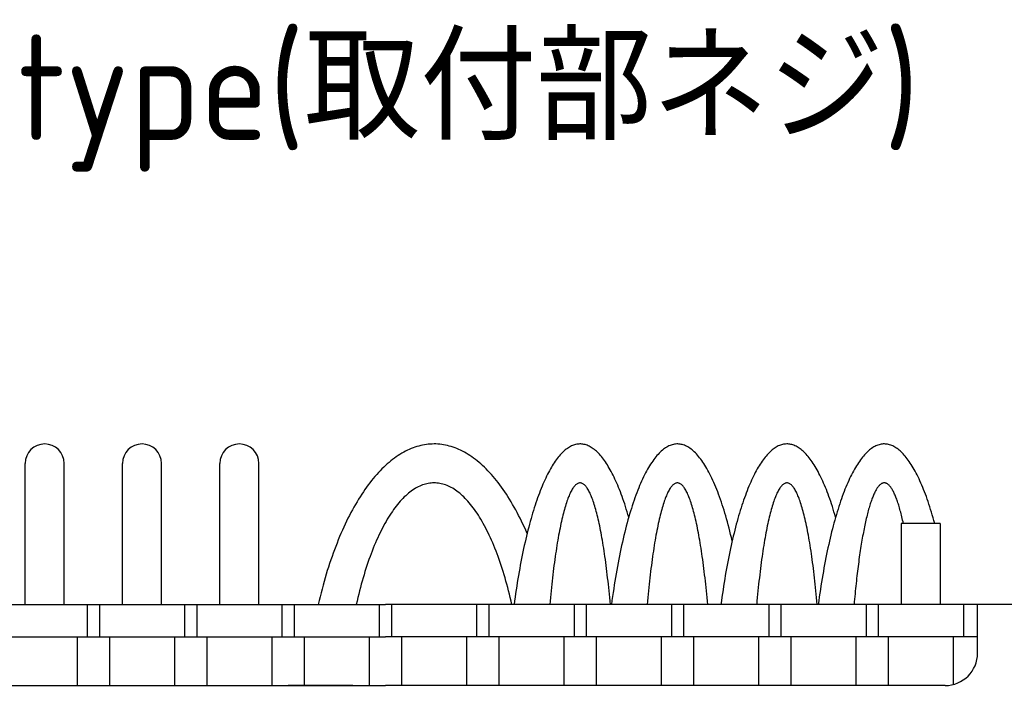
# Model space of a CAD drawing. Extents: x -73 to 309, y 149 to 285.
# Tile 4 of 11: x -29 to 32, y 244 to 285. Entities that reach past the tile are written whole.
import ezdxf

# ---------------------------------------------------------------- set-up
doc = ezdxf.new("R2010")
doc.units = 0
doc.header["$LTSCALE"] = 0.2
doc.layers.get('0').update_dxf_attribs({"linetype": 'CONTINUOUS'})
doc.layers.get('DEFPOINTS').update_dxf_attribs({"linetype": 'CONTINUOUS'})
doc.layers.add('18-0-CON', color=3, linetype='CONTINUOUS')
doc.styles.add('DIMENSION', font='isocp.shx', dxfattribs={"bigfont": 'bigfont.shx'})
doc.styles.get("Standard").update_dxf_attribs({"font": 'isocp.shx', "bigfont": 'bigfont.shx'})
doc.dimstyles.get("Standard").update_dxf_attribs({"dimtxt": 0.18, "dimasz": 0.18, "dimexe": 0.18, "dimexo": 0.0625, "dimgap": 0.09, "dimtad": 0, "dimtih": 1, "dimtoh": 1, "dimzin": 0, "dimcen": 0.09, "dimazin": 3, "dimtfac": 1, "dimtofl": 0, "dimtmove": 0, "dimatfit": 3})

# ---------------------------------------------------------------- blocks, each defined once
blk = doc.blocks.new('*U94')
at = {"color": 0}
blk.add_text('Ａ type(取付部ネジ)', height=6.5, dxfattribs=at).set_placement((-40.177, 278.06))
blk = doc.blocks.new('_OPEN30')
at = {"color": 0, "linetype": 'BYBLOCK'}
for p, q in [((-1, 0.268), (0, 0)), ((0, 0), (-1, -0.268)), ((0, 0), (-1, 0))]:
    blk.add_line(p, q, dxfattribs=at)
blk = doc.blocks.new('*U49')
at = {"color": 0, "style": 'DIMENSION'}
blk.add_text('113', height=4.5, dxfattribs=at).set_placement((-10.527, 195.5))
blk = doc.blocks.new('*D48')
at = {"color": 0}
for p, q in [((-63.109, 243.903), (-63.109, 193)), ((49.891, 235.903), (49.891, 193)), ((-60.109, 195), (46.891, 195))]:
    blk.add_line(p, q, dxfattribs=at)
at = {"layer": 'DEFPOINTS', "color": 0}
for p in [(-63.109, 244.403), (49.891, 236.403), (49.891, 195)]:
    blk.add_point(p, dxfattribs=at)
at = {"color": 0, "xscale": 3, "yscale": 3, "zscale": 3, "rotation": 180}
blk.add_blockref('_OPEN30', (-63.109, 195), dxfattribs=at)
at = {"color": 0, "xscale": 3, "yscale": 3, "zscale": 3}
blk.add_blockref('_OPEN30', (49.891, 195), dxfattribs=at)
at = {"layer": '18-0-CON'}
blk.add_blockref('*U49', (0, 0), dxfattribs=at)

msp = doc.modelspace()

# ---------------------------------------------------------------- linework, layer by layer
for p, q in [((-28.809, 249.403), (-28.809, 258.103)), ((-26.409, 249.403), (-26.409, 258.103)), ((-22.809, 249.403), (-22.809, 258.103)), ((-20.409, 249.403), (-20.409, 258.103)), ((-16.809, 249.403), (-16.809, 258.103)), ((-14.409, 249.403), (-14.409, 258.103)), ((27.591, 254.403), (25.191, 254.403)), ((25.191, 254.403), (25.191, 249.403)), ((27.591, 254.403), (27.591, 249.403)), ((-54.609, 249.403), (-6.609, 249.403)), ((-24.984, 249.403), (-24.984, 247.403)), ((-24.234, 249.403), (-24.234, 247.403)), ((-18.984, 249.403), (-18.984, 247.403)), ((-18.234, 249.403), (-18.234, 247.403)), ((-12.984, 249.403), (-12.984, 247.403)), ((-12.234, 249.403), (-12.234, 247.403)), ((-6.984, 249.403), (-6.984, 247.403)), ((41.391, 249.403), (-6.609, 249.403)), ((-6.234, 249.403), (-6.234, 247.403)), ((-0.984, 249.403), (-0.984, 247.403)), ((-0.234, 249.403), (-0.234, 247.403)), ((5.016, 249.403), (5.016, 247.403)), ((5.766, 249.403), (5.766, 247.403)), ((11.016, 249.403), (11.016, 247.403)), ((11.766, 249.403), (11.766, 247.403)), ((17.016, 249.403), (17.016, 247.403)), ((17.766, 249.403), (17.766, 247.403)), ((23.016, 249.403), (23.016, 247.403)), ((23.766, 249.403), (23.766, 247.403)), ((29.016, 249.403), (29.016, 247.403)), ((29.891, 246.403), (29.891, 249.403)), ((-43.109, 247.403), (-6.609, 247.403)), ((-25.609, 247.403), (-25.609, 244.403)), ((-23.609, 247.403), (-23.609, 244.403)), ((-19.609, 247.403), (-19.609, 244.403)), ((-17.609, 247.403), (-17.609, 244.403)), ((-13.609, 247.403), (-13.609, 244.403)), ((-11.609, 247.403), (-11.609, 244.403)), ((-7.609, 247.403), (-7.609, 244.403)), ((29.891, 247.403), (-6.609, 247.403)), ((-5.609, 247.403), (-5.609, 244.403)), ((-1.609, 247.403), (-1.609, 244.403)), ((0.391, 247.403), (0.391, 244.403)), ((4.391, 247.403), (4.391, 244.403)), ((6.391, 247.403), (6.391, 244.403)), ((10.391, 247.403), (10.391, 244.403)), ((12.391, 247.403), (12.391, 244.403)), ((16.391, 247.403), (16.391, 244.403)), ((18.391, 247.403), (18.391, 244.403)), ((22.391, 247.403), (22.391, 244.403)), ((24.391, 247.403), (24.391, 244.403)), ((28.391, 247.403), (28.391, 244.466)), ((-41.109, 244.403), (-6.609, 244.403)), ((-8.609, 244.403), (-12.609, 244.403)), ((27.891, 244.403), (-6.609, 244.403))]:
    msp.add_line(p, q)
for points in [[(2.126, 253.79, 0), (2.042, 253.982, 0), (1.957, 254.171, 0), (1.87, 254.358, 0), (1.782, 254.541, 0), (1.694, 254.722, 0), (1.604, 254.9, 0), (1.513, 255.074, 0), (1.421, 255.246, 0), (1.327, 255.414, 0), (1.233, 255.579, 0), (1.138, 255.741, 0), (1.042, 255.9, 0), (0.945, 256.055, 0), (0.847, 256.207, 0), (0.747, 256.356, 0), (0.647, 256.501, 0), (0.546, 256.643, 0), (0.445, 256.782, 0), (0.342, 256.917, 0), (0.239, 257.049, 0), (0.134, 257.177, 0), (0.029, 257.302, 0), (-0.077, 257.423, 0), (-0.183, 257.54, 0), (-0.291, 257.654, 0), (-0.399, 257.764, 0), (-0.507, 257.871, 0), (-0.617, 257.974, 0), (-0.727, 258.073, 0), (-0.837, 258.168, 0), (-0.948, 258.26, 0), (-1.06, 258.348, 0), (-1.172, 258.432, 0), (-1.285, 258.513, 0), (-1.398, 258.589, 0), (-1.512, 258.662, 0), (-1.626, 258.731, 0), (-1.741, 258.796, 0), (-1.856, 258.857, 0), (-1.971, 258.914, 0), (-2.087, 258.968, 0), (-2.203, 259.017, 0), (-2.319, 259.063, 0), (-2.436, 259.104, 0), (-2.553, 259.142, 0), (-2.67, 259.176, 0), (-2.787, 259.205, 0), (-2.904, 259.231, 0), (-3.022, 259.253, 0), (-3.139, 259.271, 0), (-3.257, 259.285, 0), (-3.375, 259.295, 0), (-3.493, 259.301, 0), (-3.611, 259.303, 0), (-3.729, 259.3, 0), (-3.847, 259.294, 0), (-3.965, 259.284, 0), (-4.083, 259.27, 0), (-4.2, 259.252, 0), (-4.318, 259.23, 0), (-4.435, 259.205, 0), (-4.552, 259.175, 0), (-4.67, 259.141, 0), (-4.786, 259.103, 0), (-4.903, 259.061, 0), (-5.019, 259.016, 0), (-5.135, 258.966, 0), (-5.251, 258.913, 0), (-5.366, 258.855, 0), (-5.481, 258.794, 0), (-5.596, 258.729, 0), (-5.71, 258.66, 0), (-5.824, 258.587, 0), (-5.937, 258.51, 0), (-6.05, 258.43, 0), (-6.162, 258.345, 0), (-6.274, 258.257, 0), (-6.385, 258.165, 0), (-6.495, 258.07, 0), (-6.605, 257.971, 0), (-6.715, 257.868, 0), (-6.823, 257.761, 0), (-6.931, 257.65, 0), (-7.039, 257.537, 0), (-7.145, 257.419, 0), (-7.251, 257.298, 0), (-7.356, 257.173, 0), (-7.46, 257.045, 0), (-7.564, 256.913, 0), (-7.666, 256.778, 0), (-7.768, 256.639, 0), (-7.869, 256.497, 0), (-7.969, 256.351, 0), (-8.068, 256.202, 0), (-8.166, 256.05, 0), (-8.263, 255.895, 0), (-8.359, 255.736, 0), (-8.455, 255.574, 0), (-8.549, 255.409, 0), (-8.642, 255.24, 0), (-8.734, 255.069, 0), (-8.825, 254.894, 0), (-8.915, 254.716, 0), (-9.004, 254.536, 0), (-9.091, 254.352, 0), (-9.178, 254.165, 0), (-9.263, 253.976, 0), (-9.347, 253.784, 0), (-9.43, 253.588, 0), (-9.512, 253.391, 0), (-9.592, 253.19, 0), (-9.671, 252.986, 0), (-9.749, 252.78, 0), (-9.826, 252.572, 0), (-9.901, 252.361, 0), (-9.975, 252.147, 0), (-10.048, 251.931, 0), (-10.119, 251.712, 0), (-10.189, 251.491, 0), (-10.257, 251.268, 0), (-10.324, 251.042, 0), (-10.39, 250.814, 0), (-10.454, 250.584, 0), (-10.517, 250.352, 0), (-10.579, 250.118, 0), (-10.638, 249.881, 0), (-10.697, 249.643, 0), (-10.754, 249.403, 0)], [(8.391, 254.787, 0), (8.342, 254.956, 0), (8.292, 255.122, 0), (8.241, 255.286, 0), (8.19, 255.446, 0), (8.139, 255.604, 0), (8.087, 255.759, 0), (8.034, 255.91, 0), (7.981, 256.059, 0), (7.928, 256.205, 0), (7.874, 256.348, 0), (7.819, 256.487, 0), (7.764, 256.624, 0), (7.709, 256.757, 0), (7.653, 256.887, 0), (7.597, 257.014, 0), (7.54, 257.138, 0), (7.483, 257.258, 0), (7.425, 257.376, 0), (7.367, 257.49, 0), (7.309, 257.6, 0), (7.25, 257.708, 0), (7.191, 257.812, 0), (7.132, 257.912, 0), (7.072, 258.01, 0), (7.012, 258.104, 0), (6.951, 258.194, 0), (6.891, 258.281, 0), (6.83, 258.364, 0), (6.769, 258.445, 0), (6.707, 258.521, 0), (6.645, 258.594, 0), (6.583, 258.664, 0), (6.521, 258.73, 0), (6.458, 258.792, 0), (6.396, 258.851, 0), (6.333, 258.906, 0), (6.27, 258.958, 0), (6.207, 259.006, 0), (6.143, 259.051, 0), (6.08, 259.092, 0), (6.016, 259.129, 0), (5.952, 259.163, 0), (5.888, 259.193, 0), (5.824, 259.219, 0), (5.76, 259.242, 0), (5.696, 259.261, 0), (5.632, 259.277, 0), (5.568, 259.289, 0), (5.503, 259.297, 0), (5.439, 259.302, 0), (5.375, 259.302, 0), (5.31, 259.3, 0), (5.246, 259.293, 0), (5.182, 259.283, 0), (5.117, 259.269, 0), (5.053, 259.252, 0), (4.989, 259.231, 0), (4.925, 259.206, 0), (4.861, 259.178, 0), (4.797, 259.146, 0), (4.734, 259.111, 0), (4.67, 259.072, 0), (4.606, 259.029, 0), (4.543, 258.982, 0), (4.48, 258.932, 0), (4.417, 258.879, 0), (4.354, 258.822, 0), (4.292, 258.761, 0), (4.229, 258.697, 0), (4.167, 258.629, 0), (4.105, 258.558, 0), (4.044, 258.483, 0), (3.982, 258.404, 0), (3.921, 258.323, 0), (3.86, 258.237, 0), (3.8, 258.149, 0), (3.739, 258.057, 0), (3.679, 257.961, 0), (3.62, 257.862, 0), (3.561, 257.76, 0), (3.502, 257.654, 0), (3.443, 257.545, 0), (3.385, 257.433, 0), (3.327, 257.317, 0), (3.27, 257.198, 0), (3.213, 257.076, 0), (3.156, 256.95, 0), (3.1, 256.822, 0), (3.045, 256.69, 0), (2.989, 256.555, 0), (2.935, 256.417, 0), (2.88, 256.276, 0), (2.827, 256.132, 0), (2.773, 255.984, 0), (2.721, 255.834, 0), (2.668, 255.681, 0), (2.617, 255.525, 0), (2.565, 255.366, 0), (2.515, 255.203, 0), (2.465, 255.039, 0), (2.415, 254.871, 0), (2.366, 254.7, 0), (2.318, 254.527, 0), (2.27, 254.351, 0), (2.223, 254.172, 0), (2.176, 253.991, 0), (2.13, 253.807, 0), (2.085, 253.62, 0), (2.04, 253.431, 0), (1.996, 253.239, 0), (1.953, 253.045, 0), (1.91, 252.849, 0), (1.868, 252.65, 0), (1.827, 252.448, 0), (1.786, 252.244, 0), (1.746, 252.038, 0), (1.707, 251.83, 0), (1.669, 251.62, 0), (1.631, 251.407, 0), (1.594, 251.192, 0), (1.557, 250.975, 0), (1.522, 250.757, 0), (1.487, 250.536, 0), (1.453, 250.313, 0), (1.419, 250.088, 0), (1.387, 249.861, 0), (1.355, 249.633, 0), (1.324, 249.403, 0)], [(14.766, 253.324, 0), (14.719, 253.527, 0), (14.671, 253.727, 0), (14.622, 253.923, 0), (14.573, 254.117, 0), (14.523, 254.308, 0), (14.473, 254.496, 0), (14.421, 254.68, 0), (14.369, 254.862, 0), (14.317, 255.04, 0), (14.263, 255.215, 0), (14.209, 255.387, 0), (14.155, 255.556, 0), (14.1, 255.721, 0), (14.044, 255.883, 0), (13.988, 256.042, 0), (13.931, 256.197, 0), (13.873, 256.349, 0), (13.816, 256.497, 0), (13.757, 256.642, 0), (13.698, 256.783, 0), (13.639, 256.92, 0), (13.579, 257.054, 0), (13.518, 257.185, 0), (13.457, 257.312, 0), (13.396, 257.434, 0), (13.334, 257.554, 0), (13.272, 257.669, 0), (13.209, 257.781, 0), (13.146, 257.889, 0), (13.082, 257.993, 0), (13.018, 258.093, 0), (12.954, 258.19, 0), (12.89, 258.282, 0), (12.825, 258.371, 0), (12.76, 258.456, 0), (12.694, 258.536, 0), (12.629, 258.613, 0), (12.563, 258.686, 0), (12.496, 258.755, 0), (12.43, 258.819, 0), (12.363, 258.88, 0), (12.296, 258.937, 0), (12.229, 258.99, 0), (12.162, 259.038, 0), (12.094, 259.083, 0), (12.027, 259.123, 0), (11.959, 259.16, 0), (11.891, 259.192, 0), (11.823, 259.22, 0), (11.755, 259.244, 0), (11.686, 259.264, 0), (11.618, 259.28, 0), (11.55, 259.291, 0), (11.482, 259.299, 0), (11.413, 259.302, 0), (11.345, 259.302, 0), (11.276, 259.297, 0), (11.208, 259.288, 0), (11.14, 259.275, 0), (11.071, 259.257, 0), (11.003, 259.236, 0), (10.935, 259.211, 0), (10.867, 259.181, 0), (10.799, 259.147, 0), (10.732, 259.11, 0), (10.664, 259.068, 0), (10.597, 259.022, 0), (10.529, 258.972, 0), (10.462, 258.918, 0), (10.395, 258.859, 0), (10.329, 258.797, 0), (10.262, 258.731, 0), (10.196, 258.661, 0), (10.13, 258.587, 0), (10.064, 258.509, 0), (9.999, 258.426, 0), (9.934, 258.34, 0), (9.869, 258.25, 0), (9.805, 258.157, 0), (9.741, 258.059, 0), (9.677, 257.957, 0), (9.614, 257.852, 0), (9.551, 257.742, 0), (9.488, 257.629, 0), (9.426, 257.513, 0), (9.365, 257.392, 0), (9.303, 257.268, 0), (9.242, 257.14, 0), (9.182, 257.008, 0), (9.122, 256.873, 0), (9.063, 256.734, 0), (9.004, 256.592, 0), (8.946, 256.446, 0), (8.888, 256.296, 0), (8.831, 256.143, 0), (8.774, 255.987, 0), (8.718, 255.827, 0), (8.663, 255.664, 0), (8.608, 255.497, 0), (8.553, 255.328, 0), (8.5, 255.154, 0), (8.447, 254.978, 0), (8.394, 254.799, 0), (8.342, 254.616, 0), (8.291, 254.43, 0), (8.241, 254.242, 0), (8.191, 254.05, 0), (8.142, 253.855, 0), (8.094, 253.657, 0), (8.046, 253.457, 0), (7.999, 253.253, 0), (7.953, 253.047, 0), (7.908, 252.838, 0), (7.863, 252.626, 0), (7.82, 252.411, 0), (7.776, 252.194, 0), (7.734, 251.975, 0), (7.693, 251.753, 0), (7.652, 251.528, 0), (7.612, 251.301, 0), (7.573, 251.071, 0), (7.535, 250.84, 0), (7.498, 250.605, 0), (7.461, 250.369, 0), (7.426, 250.131, 0), (7.391, 249.89, 0), (7.357, 249.647, 0), (7.324, 249.403, 0)], [(21.141, 254.787, 0), (21.092, 254.956, 0), (21.042, 255.122, 0), (20.992, 255.286, 0), (20.941, 255.446, 0), (20.889, 255.604, 0), (20.837, 255.759, 0), (20.785, 255.91, 0), (20.732, 256.059, 0), (20.678, 256.205, 0), (20.624, 256.348, 0), (20.57, 256.487, 0), (20.515, 256.624, 0), (20.459, 256.757, 0), (20.403, 256.887, 0), (20.347, 257.014, 0), (20.29, 257.138, 0), (20.233, 257.258, 0), (20.175, 257.376, 0), (20.117, 257.49, 0), (20.059, 257.6, 0), (20, 257.708, 0), (19.941, 257.812, 0), (19.882, 257.912, 0), (19.822, 258.01, 0), (19.762, 258.104, 0), (19.702, 258.194, 0), (19.641, 258.281, 0), (19.58, 258.364, 0), (19.519, 258.445, 0), (19.457, 258.521, 0), (19.395, 258.594, 0), (19.333, 258.664, 0), (19.271, 258.73, 0), (19.209, 258.792, 0), (19.146, 258.851, 0), (19.083, 258.906, 0), (19.02, 258.958, 0), (18.957, 259.006, 0), (18.893, 259.051, 0), (18.83, 259.092, 0), (18.766, 259.129, 0), (18.702, 259.163, 0), (18.638, 259.193, 0), (18.574, 259.219, 0), (18.51, 259.242, 0), (18.446, 259.261, 0), (18.382, 259.277, 0), (18.318, 259.289, 0), (18.253, 259.297, 0), (18.189, 259.302, 0), (18.125, 259.302, 0), (18.06, 259.3, 0), (17.996, 259.293, 0), (17.932, 259.283, 0), (17.868, 259.269, 0), (17.803, 259.252, 0), (17.739, 259.231, 0), (17.675, 259.206, 0), (17.611, 259.178, 0), (17.547, 259.146, 0), (17.484, 259.111, 0), (17.42, 259.072, 0), (17.357, 259.029, 0), (17.293, 258.982, 0), (17.23, 258.932, 0), (17.167, 258.879, 0), (17.104, 258.822, 0), (17.042, 258.761, 0), (16.98, 258.697, 0), (16.917, 258.629, 0), (16.855, 258.558, 0), (16.794, 258.483, 0), (16.732, 258.404, 0), (16.671, 258.323, 0), (16.61, 258.237, 0), (16.55, 258.149, 0), (16.489, 258.057, 0), (16.43, 257.961, 0), (16.37, 257.862, 0), (16.311, 257.76, 0), (16.252, 257.654, 0), (16.193, 257.545, 0), (16.135, 257.433, 0), (16.077, 257.317, 0), (16.02, 257.198, 0), (15.963, 257.076, 0), (15.907, 256.95, 0), (15.851, 256.822, 0), (15.795, 256.69, 0), (15.74, 256.555, 0), (15.685, 256.417, 0), (15.631, 256.276, 0), (15.577, 256.132, 0), (15.524, 255.984, 0), (15.471, 255.834, 0), (15.418, 255.681, 0), (15.367, 255.525, 0), (15.316, 255.366, 0), (15.265, 255.203, 0), (15.215, 255.039, 0), (15.165, 254.871, 0), (15.116, 254.7, 0), (15.068, 254.527, 0), (15.02, 254.351, 0), (14.973, 254.172, 0), (14.927, 253.991, 0), (14.88, 253.807, 0), (14.835, 253.62, 0), (14.791, 253.431, 0), (14.746, 253.239, 0), (14.703, 253.045, 0), (14.661, 252.849, 0), (14.618, 252.65, 0), (14.577, 252.448, 0), (14.537, 252.244, 0), (14.496, 252.038, 0), (14.457, 251.83, 0), (14.419, 251.62, 0), (14.381, 251.407, 0), (14.344, 251.192, 0), (14.307, 250.975, 0), (14.272, 250.757, 0), (14.237, 250.536, 0), (14.203, 250.313, 0), (14.169, 250.088, 0), (14.137, 249.861, 0), (14.105, 249.633, 0), (14.074, 249.403, 0)], [(27.248, 254.403, 0), (27.199, 254.581, 0), (27.15, 254.756, 0), (27.1, 254.929, 0), (27.049, 255.098, 0), (26.998, 255.265, 0), (26.946, 255.429, 0), (26.894, 255.589, 0), (26.841, 255.747, 0), (26.788, 255.902, 0), (26.734, 256.053, 0), (26.679, 256.201, 0), (26.624, 256.347, 0), (26.569, 256.489, 0), (26.513, 256.627, 0), (26.457, 256.763, 0), (26.4, 256.895, 0), (26.342, 257.024, 0), (26.285, 257.15, 0), (26.226, 257.272, 0), (26.168, 257.391, 0), (26.109, 257.506, 0), (26.049, 257.619, 0), (25.99, 257.727, 0), (25.929, 257.832, 0), (25.869, 257.934, 0), (25.808, 258.032, 0), (25.747, 258.127, 0), (25.685, 258.218, 0), (25.623, 258.305, 0), (25.561, 258.389, 0), (25.499, 258.47, 0), (25.436, 258.546, 0), (25.373, 258.619, 0), (25.31, 258.689, 0), (25.247, 258.755, 0), (25.183, 258.817, 0), (25.119, 258.875, 0), (25.055, 258.93, 0), (24.991, 258.981, 0), (24.926, 259.028, 0), (24.862, 259.072, 0), (24.797, 259.111, 0), (24.732, 259.147, 0), (24.667, 259.18, 0), (24.602, 259.208, 0), (24.537, 259.233, 0), (24.472, 259.254, 0), (24.407, 259.271, 0), (24.341, 259.285, 0), (24.276, 259.294, 0), (24.21, 259.3, 0), (24.145, 259.303, 0), (24.08, 259.301, 0), (24.014, 259.295, 0), (23.949, 259.286, 0), (23.883, 259.273, 0), (23.818, 259.256, 0), (23.753, 259.236, 0), (23.688, 259.212, 0), (23.623, 259.183, 0), (23.558, 259.152, 0), (23.493, 259.116, 0), (23.428, 259.077, 0), (23.363, 259.033, 0), (23.299, 258.987, 0), (23.235, 258.936, 0), (23.171, 258.882, 0), (23.107, 258.824, 0), (23.043, 258.762, 0), (22.98, 258.697, 0), (22.916, 258.628, 0), (22.854, 258.555, 0), (22.791, 258.479, 0), (22.728, 258.399, 0), (22.666, 258.316, 0), (22.604, 258.229, 0), (22.543, 258.138, 0), (22.481, 258.044, 0), (22.421, 257.946, 0), (22.36, 257.845, 0), (22.3, 257.74, 0), (22.24, 257.632, 0), (22.18, 257.52, 0), (22.121, 257.405, 0), (22.063, 257.287, 0), (22.005, 257.165, 0), (21.947, 257.04, 0), (21.889, 256.911, 0), (21.832, 256.779, 0), (21.776, 256.644, 0), (21.72, 256.506, 0), (21.664, 256.364, 0), (21.609, 256.219, 0), (21.555, 256.071, 0), (21.501, 255.92, 0), (21.447, 255.766, 0), (21.394, 255.609, 0), (21.342, 255.448, 0), (21.29, 255.285, 0), (21.239, 255.119, 0), (21.188, 254.95, 0), (21.138, 254.777, 0), (21.089, 254.602, 0), (21.04, 254.424, 0), (20.992, 254.244, 0), (20.944, 254.06, 0), (20.897, 253.874, 0), (20.851, 253.685, 0), (20.805, 253.494, 0), (20.76, 253.299, 0), (20.716, 253.103, 0), (20.672, 252.903, 0), (20.629, 252.701, 0), (20.587, 252.497, 0), (20.546, 252.29, 0), (20.505, 252.081, 0), (20.465, 251.87, 0), (20.425, 251.656, 0), (20.387, 251.44, 0), (20.349, 251.222, 0), (20.312, 251.002, 0), (20.276, 250.779, 0), (20.24, 250.555, 0), (20.205, 250.328, 0), (20.171, 250.1, 0), (20.138, 249.869, 0), (20.106, 249.637, 0), (20.074, 249.403, 0)], [(1.189, 249.403, 0), (1.14, 249.616, 0), (1.09, 249.828, 0), (1.038, 250.037, 0), (0.986, 250.244, 0), (0.932, 250.448, 0), (0.878, 250.65, 0), (0.822, 250.85, 0), (0.765, 251.047, 0), (0.707, 251.241, 0), (0.648, 251.433, 0), (0.588, 251.622, 0), (0.528, 251.809, 0), (0.466, 251.993, 0), (0.403, 252.174, 0), (0.339, 252.352, 0), (0.274, 252.527, 0), (0.208, 252.699, 0), (0.141, 252.869, 0), (0.074, 253.035, 0), (0.005, 253.198, 0), (-0.064, 253.359, 0), (-0.134, 253.516, 0), (-0.205, 253.67, 0), (-0.277, 253.82, 0), (-0.35, 253.968, 0), (-0.424, 254.112, 0), (-0.498, 254.253, 0), (-0.573, 254.391, 0), (-0.649, 254.525, 0), (-0.725, 254.656, 0), (-0.802, 254.783, 0), (-0.88, 254.907, 0), (-0.958, 255.027, 0), (-1.038, 255.144, 0), (-1.117, 255.257, 0), (-1.198, 255.367, 0), (-1.278, 255.473, 0), (-1.36, 255.576, 0), (-1.442, 255.675, 0), (-1.525, 255.77, 0), (-1.608, 255.861, 0), (-1.691, 255.949, 0), (-1.775, 256.033, 0), (-1.86, 256.113, 0), (-1.944, 256.19, 0), (-2.03, 256.262, 0), (-2.115, 256.331, 0), (-2.201, 256.396, 0), (-2.288, 256.457, 0), (-2.374, 256.514, 0), (-2.461, 256.567, 0), (-2.548, 256.617, 0), (-2.636, 256.662, 0), (-2.724, 256.704, 0), (-2.812, 256.742, 0), (-2.9, 256.775, 0), (-2.988, 256.805, 0), (-3.077, 256.831, 0), (-3.165, 256.853, 0), (-3.254, 256.871, 0), (-3.343, 256.885, 0), (-3.431, 256.895, 0), (-3.52, 256.901, 0), (-3.609, 256.903, 0), (-3.698, 256.901, 0), (-3.787, 256.895, 0), (-3.876, 256.885, 0), (-3.965, 256.871, 0), (-4.053, 256.853, 0), (-4.142, 256.831, 0), (-4.23, 256.805, 0), (-4.319, 256.775, 0), (-4.407, 256.742, 0), (-4.495, 256.704, 0), (-4.582, 256.662, 0), (-4.67, 256.617, 0), (-4.757, 256.567, 0), (-4.844, 256.514, 0), (-4.931, 256.457, 0), (-5.017, 256.396, 0), (-5.103, 256.331, 0), (-5.189, 256.262, 0), (-5.274, 256.19, 0), (-5.359, 256.113, 0), (-5.443, 256.033, 0), (-5.527, 255.949, 0), (-5.611, 255.861, 0), (-5.694, 255.77, 0), (-5.776, 255.675, 0), (-5.858, 255.576, 0), (-5.94, 255.473, 0), (-6.021, 255.367, 0), (-6.101, 255.257, 0), (-6.181, 255.144, 0), (-6.26, 255.027, 0), (-6.338, 254.907, 0), (-6.416, 254.783, 0), (-6.493, 254.656, 0), (-6.57, 254.525, 0), (-6.646, 254.391, 0), (-6.721, 254.253, 0), (-6.795, 254.112, 0), (-6.868, 253.968, 0), (-6.941, 253.82, 0), (-7.013, 253.67, 0), (-7.084, 253.516, 0), (-7.154, 253.359, 0), (-7.224, 253.198, 0), (-7.292, 253.035, 0), (-7.36, 252.869, 0), (-7.426, 252.699, 0), (-7.492, 252.527, 0), (-7.557, 252.352, 0), (-7.621, 252.174, 0), (-7.684, 251.993, 0), (-7.746, 251.809, 0), (-7.807, 251.622, 0), (-7.867, 251.433, 0), (-7.926, 251.241, 0), (-7.984, 251.047, 0), (-8.04, 250.85, 0), (-8.096, 250.65, 0), (-8.151, 250.448, 0), (-8.204, 250.244, 0), (-8.257, 250.037, 0), (-8.308, 249.828, 0), (-8.358, 249.616, 0), (-8.407, 249.403, 0)], [(7.256, 249.403, 0), (7.237, 249.616, 0), (7.217, 249.828, 0), (7.197, 250.037, 0), (7.177, 250.244, 0), (7.156, 250.448, 0), (7.135, 250.65, 0), (7.113, 250.85, 0), (7.091, 251.047, 0), (7.068, 251.241, 0), (7.045, 251.433, 0), (7.022, 251.622, 0), (6.998, 251.809, 0), (6.974, 251.993, 0), (6.95, 252.174, 0), (6.925, 252.352, 0), (6.9, 252.527, 0), (6.874, 252.699, 0), (6.848, 252.869, 0), (6.822, 253.035, 0), (6.796, 253.198, 0), (6.769, 253.359, 0), (6.741, 253.516, 0), (6.714, 253.67, 0), (6.686, 253.82, 0), (6.657, 253.968, 0), (6.629, 254.112, 0), (6.6, 254.253, 0), (6.571, 254.391, 0), (6.541, 254.525, 0), (6.512, 254.656, 0), (6.482, 254.783, 0), (6.452, 254.907, 0), (6.421, 255.027, 0), (6.39, 255.144, 0), (6.359, 255.257, 0), (6.328, 255.367, 0), (6.297, 255.473, 0), (6.265, 255.576, 0), (6.233, 255.675, 0), (6.201, 255.77, 0), (6.169, 255.861, 0), (6.136, 255.949, 0), (6.104, 256.033, 0), (6.071, 256.113, 0), (6.038, 256.19, 0), (6.005, 256.262, 0), (5.971, 256.331, 0), (5.938, 256.396, 0), (5.904, 256.457, 0), (5.871, 256.514, 0), (5.837, 256.567, 0), (5.803, 256.617, 0), (5.769, 256.662, 0), (5.735, 256.704, 0), (5.701, 256.742, 0), (5.667, 256.775, 0), (5.632, 256.805, 0), (5.598, 256.831, 0), (5.563, 256.853, 0), (5.529, 256.871, 0), (5.494, 256.885, 0), (5.46, 256.895, 0), (5.425, 256.901, 0), (5.391, 256.903, 0), (5.356, 256.901, 0), (5.322, 256.895, 0), (5.287, 256.885, 0), (5.253, 256.871, 0), (5.218, 256.853, 0), (5.184, 256.831, 0), (5.149, 256.805, 0), (5.115, 256.775, 0), (5.081, 256.742, 0), (5.047, 256.704, 0), (5.013, 256.662, 0), (4.979, 256.617, 0), (4.945, 256.567, 0), (4.911, 256.514, 0), (4.877, 256.457, 0), (4.844, 256.396, 0), (4.81, 256.331, 0), (4.777, 256.262, 0), (4.744, 256.19, 0), (4.711, 256.113, 0), (4.678, 256.033, 0), (4.645, 255.949, 0), (4.613, 255.861, 0), (4.581, 255.77, 0), (4.549, 255.675, 0), (4.517, 255.576, 0), (4.485, 255.473, 0), (4.454, 255.367, 0), (4.422, 255.257, 0), (4.391, 255.144, 0), (4.361, 255.027, 0), (4.33, 254.907, 0), (4.3, 254.783, 0), (4.27, 254.656, 0), (4.24, 254.525, 0), (4.211, 254.391, 0), (4.182, 254.253, 0), (4.153, 254.112, 0), (4.124, 253.968, 0), (4.096, 253.82, 0), (4.068, 253.67, 0), (4.04, 253.516, 0), (4.013, 253.359, 0), (3.986, 253.198, 0), (3.96, 253.035, 0), (3.933, 252.869, 0), (3.907, 252.699, 0), (3.882, 252.527, 0), (3.857, 252.352, 0), (3.832, 252.174, 0), (3.807, 251.993, 0), (3.783, 251.809, 0), (3.759, 251.622, 0), (3.736, 251.433, 0), (3.713, 251.241, 0), (3.691, 251.047, 0), (3.669, 250.85, 0), (3.647, 250.65, 0), (3.626, 250.448, 0), (3.605, 250.244, 0), (3.585, 250.037, 0), (3.565, 249.828, 0), (3.545, 249.616, 0), (3.526, 249.403, 0)], [(13.256, 249.403, 0), (13.237, 249.616, 0), (13.217, 249.828, 0), (13.197, 250.037, 0), (13.177, 250.244, 0), (13.156, 250.448, 0), (13.135, 250.65, 0), (13.113, 250.85, 0), (13.091, 251.047, 0), (13.068, 251.241, 0), (13.046, 251.433, 0), (13.022, 251.622, 0), (12.998, 251.809, 0), (12.974, 251.993, 0), (12.95, 252.174, 0), (12.925, 252.352, 0), (12.9, 252.527, 0), (12.874, 252.699, 0), (12.848, 252.869, 0), (12.822, 253.035, 0), (12.796, 253.198, 0), (12.769, 253.359, 0), (12.741, 253.516, 0), (12.714, 253.67, 0), (12.686, 253.82, 0), (12.658, 253.968, 0), (12.629, 254.112, 0), (12.6, 254.253, 0), (12.571, 254.391, 0), (12.541, 254.525, 0), (12.512, 254.656, 0), (12.482, 254.783, 0), (12.451, 254.907, 0), (12.421, 255.027, 0), (12.39, 255.144, 0), (12.359, 255.257, 0), (12.328, 255.367, 0), (12.297, 255.473, 0), (12.265, 255.576, 0), (12.233, 255.675, 0), (12.201, 255.77, 0), (12.169, 255.861, 0), (12.136, 255.949, 0), (12.104, 256.033, 0), (12.071, 256.113, 0), (12.038, 256.19, 0), (12.005, 256.262, 0), (11.971, 256.331, 0), (11.938, 256.396, 0), (11.904, 256.457, 0), (11.871, 256.514, 0), (11.837, 256.567, 0), (11.803, 256.617, 0), (11.769, 256.662, 0), (11.735, 256.704, 0), (11.701, 256.742, 0), (11.666, 256.775, 0), (11.632, 256.805, 0), (11.598, 256.831, 0), (11.563, 256.853, 0), (11.529, 256.871, 0), (11.495, 256.885, 0), (11.46, 256.895, 0), (11.425, 256.901, 0), (11.391, 256.903, 0), (11.356, 256.901, 0), (11.322, 256.895, 0), (11.287, 256.885, 0), (11.253, 256.871, 0), (11.218, 256.853, 0), (11.184, 256.831, 0), (11.149, 256.805, 0), (11.115, 256.775, 0), (11.081, 256.742, 0), (11.047, 256.704, 0), (11.013, 256.662, 0), (10.979, 256.617, 0), (10.945, 256.567, 0), (10.911, 256.514, 0), (10.877, 256.457, 0), (10.844, 256.396, 0), (10.81, 256.331, 0), (10.777, 256.262, 0), (10.744, 256.19, 0), (10.711, 256.113, 0), (10.678, 256.033, 0), (10.645, 255.949, 0), (10.613, 255.861, 0), (10.581, 255.77, 0), (10.549, 255.675, 0), (10.517, 255.576, 0), (10.485, 255.473, 0), (10.454, 255.367, 0), (10.422, 255.257, 0), (10.391, 255.144, 0), (10.361, 255.027, 0), (10.33, 254.907, 0), (10.3, 254.783, 0), (10.27, 254.656, 0), (10.24, 254.525, 0), (10.211, 254.391, 0), (10.182, 254.253, 0), (10.153, 254.112, 0), (10.124, 253.968, 0), (10.096, 253.82, 0), (10.068, 253.67, 0), (10.04, 253.516, 0), (10.013, 253.359, 0), (9.986, 253.198, 0), (9.96, 253.035, 0), (9.933, 252.869, 0), (9.907, 252.699, 0), (9.882, 252.527, 0), (9.857, 252.352, 0), (9.832, 252.174, 0), (9.807, 251.993, 0), (9.783, 251.809, 0), (9.759, 251.622, 0), (9.736, 251.433, 0), (9.713, 251.241, 0), (9.691, 251.047, 0), (9.669, 250.85, 0), (9.647, 250.65, 0), (9.626, 250.448, 0), (9.605, 250.244, 0), (9.585, 250.037, 0), (9.565, 249.828, 0), (9.545, 249.616, 0), (9.526, 249.403, 0)], [(20.006, 249.403, 0), (19.987, 249.616, 0), (19.967, 249.828, 0), (19.947, 250.037, 0), (19.927, 250.244, 0), (19.906, 250.448, 0), (19.885, 250.65, 0), (19.863, 250.85, 0), (19.841, 251.047, 0), (19.819, 251.241, 0), (19.796, 251.433, 0), (19.772, 251.622, 0), (19.749, 251.809, 0), (19.725, 251.993, 0), (19.7, 252.174, 0), (19.675, 252.352, 0), (19.65, 252.527, 0), (19.625, 252.699, 0), (19.599, 252.869, 0), (19.572, 253.035, 0), (19.546, 253.198, 0), (19.519, 253.359, 0), (19.491, 253.516, 0), (19.464, 253.67, 0), (19.436, 253.82, 0), (19.408, 253.968, 0), (19.379, 254.112, 0), (19.35, 254.253, 0), (19.321, 254.391, 0), (19.292, 254.525, 0), (19.262, 254.656, 0), (19.232, 254.783, 0), (19.202, 254.907, 0), (19.171, 255.027, 0), (19.14, 255.144, 0), (19.11, 255.257, 0), (19.078, 255.367, 0), (19.047, 255.473, 0), (19.015, 255.576, 0), (18.983, 255.675, 0), (18.951, 255.77, 0), (18.919, 255.861, 0), (18.886, 255.949, 0), (18.854, 256.033, 0), (18.821, 256.113, 0), (18.788, 256.19, 0), (18.755, 256.262, 0), (18.722, 256.331, 0), (18.688, 256.396, 0), (18.655, 256.457, 0), (18.621, 256.514, 0), (18.587, 256.567, 0), (18.553, 256.617, 0), (18.519, 256.662, 0), (18.485, 256.704, 0), (18.451, 256.742, 0), (18.417, 256.775, 0), (18.382, 256.805, 0), (18.348, 256.831, 0), (18.314, 256.853, 0), (18.279, 256.871, 0), (18.245, 256.885, 0), (18.21, 256.895, 0), (18.176, 256.901, 0), (18.141, 256.903, 0), (18.107, 256.901, 0), (18.072, 256.895, 0), (18.037, 256.885, 0), (18.003, 256.871, 0), (17.968, 256.853, 0), (17.934, 256.831, 0), (17.9, 256.805, 0), (17.865, 256.775, 0), (17.831, 256.742, 0), (17.797, 256.704, 0), (17.763, 256.662, 0), (17.729, 256.617, 0), (17.695, 256.567, 0), (17.661, 256.514, 0), (17.627, 256.457, 0), (17.594, 256.396, 0), (17.56, 256.331, 0), (17.527, 256.262, 0), (17.494, 256.19, 0), (17.461, 256.113, 0), (17.428, 256.033, 0), (17.396, 255.949, 0), (17.363, 255.861, 0), (17.331, 255.77, 0), (17.299, 255.675, 0), (17.267, 255.576, 0), (17.235, 255.473, 0), (17.204, 255.367, 0), (17.173, 255.257, 0), (17.142, 255.144, 0), (17.111, 255.027, 0), (17.08, 254.907, 0), (17.05, 254.783, 0), (17.02, 254.656, 0), (16.99, 254.525, 0), (16.961, 254.391, 0), (16.932, 254.253, 0), (16.903, 254.112, 0), (16.874, 253.968, 0), (16.846, 253.82, 0), (16.818, 253.67, 0), (16.791, 253.516, 0), (16.763, 253.359, 0), (16.736, 253.198, 0), (16.71, 253.035, 0), (16.683, 252.869, 0), (16.657, 252.699, 0), (16.632, 252.527, 0), (16.607, 252.352, 0), (16.582, 252.174, 0), (16.557, 251.993, 0), (16.533, 251.809, 0), (16.51, 251.622, 0), (16.486, 251.433, 0), (16.463, 251.241, 0), (16.441, 251.047, 0), (16.419, 250.85, 0), (16.397, 250.65, 0), (16.376, 250.448, 0), (16.355, 250.244, 0), (16.335, 250.037, 0), (16.315, 249.828, 0), (16.295, 249.616, 0), (16.276, 249.403, 0)], [(25.319, 254.403, 0), (25.296, 254.507, 0), (25.272, 254.61, 0), (25.249, 254.711, 0), (25.226, 254.809, 0), (25.202, 254.906, 0), (25.178, 255, 0), (25.154, 255.092, 0), (25.13, 255.182, 0), (25.106, 255.27, 0), (25.082, 255.356, 0), (25.057, 255.439, 0), (25.032, 255.52, 0), (25.008, 255.599, 0), (24.983, 255.676, 0), (24.958, 255.751, 0), (24.933, 255.823, 0), (24.907, 255.893, 0), (24.882, 255.961, 0), (24.856, 256.026, 0), (24.831, 256.089, 0), (24.805, 256.15, 0), (24.779, 256.209, 0), (24.753, 256.265, 0), (24.727, 256.319, 0), (24.701, 256.37, 0), (24.675, 256.42, 0), (24.649, 256.467, 0), (24.623, 256.511, 0), (24.596, 256.553, 0), (24.57, 256.593, 0), (24.544, 256.63, 0), (24.517, 256.665, 0), (24.49, 256.698, 0), (24.464, 256.728, 0), (24.437, 256.756, 0), (24.41, 256.781, 0), (24.384, 256.804, 0), (24.357, 256.825, 0), (24.33, 256.843, 0), (24.303, 256.859, 0), (24.276, 256.872, 0), (24.249, 256.883, 0), (24.222, 256.892, 0), (24.195, 256.898, 0), (24.168, 256.901, 0), (24.141, 256.903, 0), (24.114, 256.901, 0), (24.087, 256.898, 0), (24.06, 256.892, 0), (24.033, 256.883, 0), (24.006, 256.872, 0), (23.98, 256.859, 0), (23.953, 256.843, 0), (23.926, 256.825, 0), (23.899, 256.805, 0), (23.872, 256.782, 0), (23.845, 256.756, 0), (23.819, 256.729, 0), (23.792, 256.698, 0), (23.765, 256.666, 0), (23.739, 256.631, 0), (23.712, 256.593, 0), (23.686, 256.554, 0), (23.66, 256.512, 0), (23.633, 256.467, 0), (23.607, 256.42, 0), (23.581, 256.371, 0), (23.555, 256.32, 0), (23.529, 256.266, 0), (23.503, 256.21, 0), (23.477, 256.151, 0), (23.452, 256.09, 0), (23.426, 256.027, 0), (23.401, 255.962, 0), (23.375, 255.894, 0), (23.35, 255.824, 0), (23.325, 255.752, 0), (23.3, 255.677, 0), (23.275, 255.601, 0), (23.25, 255.522, 0), (23.225, 255.44, 0), (23.201, 255.357, 0), (23.177, 255.271, 0), (23.152, 255.184, 0), (23.128, 255.094, 0), (23.104, 255.001, 0), (23.08, 254.907, 0), (23.057, 254.811, 0), (23.033, 254.712, 0), (23.01, 254.612, 0), (22.987, 254.509, 0), (22.964, 254.404, 0), (22.941, 254.297, 0), (22.919, 254.188, 0), (22.896, 254.078, 0), (22.874, 253.965, 0), (22.852, 253.85, 0), (22.83, 253.733, 0), (22.808, 253.614, 0), (22.787, 253.493, 0), (22.765, 253.37, 0), (22.744, 253.246, 0), (22.723, 253.119, 0), (22.703, 252.991, 0), (22.682, 252.861, 0), (22.662, 252.729, 0), (22.642, 252.595, 0), (22.622, 252.459, 0), (22.602, 252.322, 0), (22.583, 252.183, 0), (22.564, 252.042, 0), (22.545, 251.899, 0), (22.526, 251.755, 0), (22.508, 251.609, 0), (22.49, 251.461, 0), (22.472, 251.312, 0), (22.454, 251.161, 0), (22.437, 251.009, 0), (22.419, 250.855, 0), (22.402, 250.699, 0), (22.386, 250.542, 0), (22.369, 250.384, 0), (22.353, 250.224, 0), (22.337, 250.062, 0), (22.322, 249.899, 0), (22.306, 249.735, 0), (22.291, 249.569, 0), (22.276, 249.403, 0)]]:
    msp.add_polyline3d(points)
for centre, radius, start, end in [((-27.609, 258.103), 1.2, 0, 180), ((-21.609, 258.103), 1.2, 0, 180), ((-15.609, 258.103), 1.2, 0, 180), ((27.891, 246.403), 2, 270, 0)]:
    msp.add_arc(centre, radius, start, end)

# ---------------------------------------------------------------- block references
msp.add_blockref('*U94', (0, 0))

# ---------------------------------------------------------------- dimensions: what is measured, and where the dimension line sits
at = {"color": 0}
dim = msp.add_linear_dim(base=(49.891, 195), p1=(-63.109, 244.403), p2=(49.891, 236.403), dimstyle='Standard', override={"dimscale": 1, "dimclrd": 0, "dimclre": 0, "dimclrt": 0, "dimtol": 0, "dimtp": 0.1, "dimtm": 0}, dxfattribs=at)
dim.commit()
dim.dimension.update_dxf_attribs({"geometry": '*D48', "text_midpoint": (-6.609, 197.75)})

doc.saveas('drawing.dxf')
